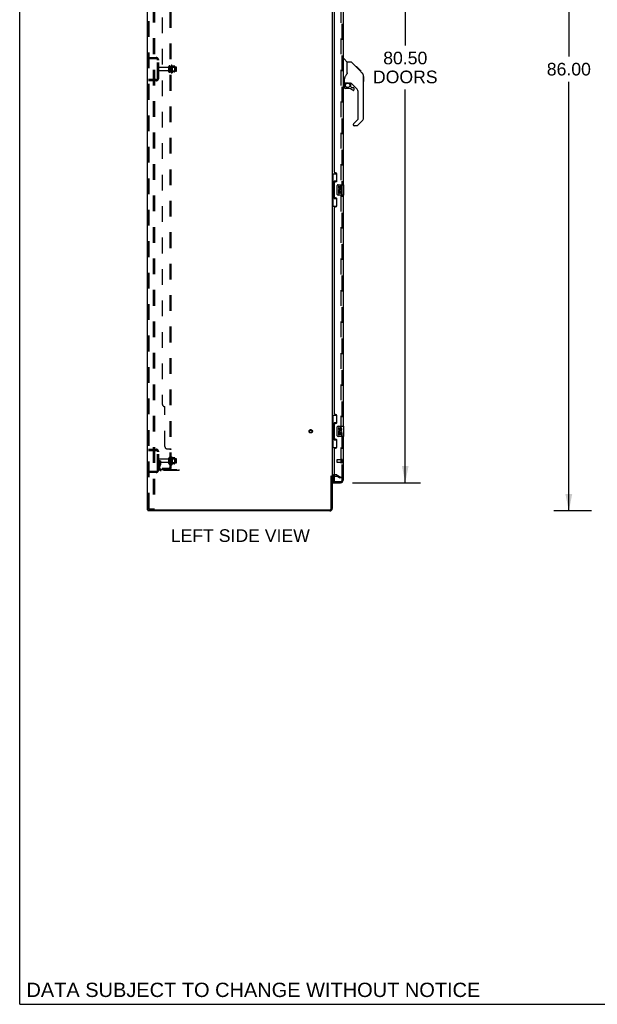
# Model space of a CAD drawing. Header units: inches. Extents: x 0 to 278, y 0 to 180.
# Tile 1 of 67: x 0 to 56, y 0 to 96. Entities that reach past the tile are written whole.
import ezdxf

# ---------------------------------------------------------------- set-up
doc = ezdxf.new("R2010")
doc.units = ezdxf.units.IN
doc.header["$LTSCALE"] = 15.310625
doc.header["$MEASUREMENT"] = 0
doc.linetypes.add('HIDDEN', pattern=[0.2, 0.1, -0.1])
doc.layers.get('0').update_dxf_attribs({"linetype": 'CONTINUOUS'})
for name, color, linetype in [('DEFAULT_2', 8, 'HIDDEN'), ('DIMENSIONS', 7, 'CONTINUOUS'), ('LEFTHAND_DOOR_ASSEMBLY', 7, 'CONTINUOUS'), ('RIGHTHAND_DOOR_ASSEMBLY', 7, 'CONTINUOUS'), ('SUBPANEL', 7, 'CONTINUOUS')]:
    doc.layers.add(name, color=color, linetype=linetype)
doc.styles.get("Standard").update_dxf_attribs({"font": 'arial.ttf'})
doc.dimstyles.new('DIMSTYLE_1', dxfattribs={"dimtxt": 1.228125, "dimasz": 1.6375, "dimexe": 0.09, "dimexo": 0.07, "dimgap": 0.0375, "dimtad": 0, "dimtih": 1, "dimtoh": 1, "dimzin": 4, "dimdsep": 46, "dimtxsty": 'Standard', "dimblk": '_FILLED', "dimblk1": '_FILLED', "dimblk2": '_FILLED', "dimcen": 0.09, "dimadec": 3, "dimazin": 1, "dimtfac": 1, "dimtdec": 3, "dimtofl": 0, "dimtmove": 0, "dimatfit": 3, "dimldrblk": '_FILLED', "dimfxl": 0, "dimtolj": 1, "dimtzin": 4, "dimarcsym": 0})

# ---------------------------------------------------------------- blocks, each defined once
blk = doc.blocks.new('_FILLED')
at = {"color": 0, "linetype": 'ByBlock'}
blk.add_solid([(0, 0), (-1, 0.2), (-1, -0.2)], dxfattribs=at)
blk = doc.blocks.new('*D9')
at = {"layer": 'DIMENSIONS', "color": 2, "linetype": 'Continuous'}
for p, q in [((32.386, 131.272), (39.002, 131.272)), ((37.528, 131.272), (37.528, 93.335)), ((37.528, 50.772), (37.528, 89.037)), ((32.386, 50.772), (39.002, 50.772))]:
    blk.add_line(p, q, dxfattribs=at)
at = {"layer": 'DIMENSIONS', "color": 2, "linetype": 'Continuous', "xscale": 1.6375, "yscale": 1.6375, "zscale": 1.6375}
for p, rotation in [((37.528, 131.272), 90), ((37.528, 50.772), 270)]:
    blk.add_blockref('_FILLED', p, dxfattribs=dict(at, rotation=rotation))
at = {"layer": 'DIMENSIONS', "color": 2, "linetype": 'Continuous', "insert": (37.528, 92.721), "char_height": 1.2281, "width": 6.28216, "attachment_point": 2, "line_spacing_factor": 0.9}
blk.add_mtext('80.50\\PDOORS', dxfattribs=at)
blk = doc.blocks.new('*D12')
at = {"layer": 'DIMENSIONS', "color": 2, "linetype": 'Continuous'}
for p, q in [((55.668, 134.022), (51.975, 134.022)), ((53.449, 134.022), (53.449, 92.25)), ((53.449, 48.022), (53.449, 89.794)), ((55.668, 48.022), (51.975, 48.022))]:
    blk.add_line(p, q, dxfattribs=at)
at = {"layer": 'DIMENSIONS', "color": 2, "linetype": 'Continuous', "xscale": 1.6375, "yscale": 1.6375, "zscale": 1.6375}
for p, rotation in [((53.449, 134.022), 90), ((53.449, 48.022), 270)]:
    blk.add_blockref('_FILLED', p, dxfattribs=dict(at, rotation=rotation))
at = {"layer": 'DIMENSIONS', "color": 2, "linetype": 'Continuous', "insert": (53.449, 91.636), "char_height": 1.2281, "width": 4.29159, "attachment_point": 2, "line_spacing_factor": 0.9}
blk.add_mtext('86.00', dxfattribs=at)

msp = doc.modelspace()

# ---------------------------------------------------------------- linework, layer by layer
at = {"color": 7, "linetype": 'Continuous'}
for p, q in [((0, 0), (0, 180.125)), ((30.324, 51.418), (30.428, 51.418)), ((12.48, 48.126), (12.48, 48.022)), ((12.485, 48.126), (12.518, 48.126)), ((0, 0), (278.375, 0))]:
    msp.add_line(p, q, dxfattribs=at)
at = {"color": 3, "linetype": 'Continuous'}
for p, q in [((12.428, 48.126), (12.428, 133.918)), ((30.428, 130.574), (30.428, 51.47)), ((30.324, 48.269), (30.324, 51.429)), ((30.428, 51.418), (30.428, 48.269)), ((30.632, 51.418), (30.571, 51.418)), ((12.428, 48.126), (12.485, 48.126)), ((30.182, 48.022), (12.48, 48.022)), ((12.518, 48.126), (30.182, 48.126))]:
    msp.add_line(p, q, dxfattribs=at)
for centre, radius, start, end in [((30.571, 51.276), 0.142, 90, 180), ((30.182, 48.269), 0.246, 270, 360), ((30.182, 48.269), 0.142, 270, 360)]:
    msp.add_arc(centre, radius, start, end, dxfattribs=at)
at = {"layer": 'DEFAULT_2', "color": 8, "linetype": 'HIDDEN'}
for p, q in [((12.532, 48.24), (12.532, 133.805)), ((12.606, 48.24), (12.606, 133.805)), ((13.004, 133.835), (13.004, 48.21)), ((13.108, 133.835), (13.108, 48.21)), ((31.241, 130.757), (31.241, 51.288)), ((12.532, 92.147), (13.286, 92.147)), ((12.532, 92.043), (13.286, 92.043)), ((13.205, 92.147), (13.205, 92.043)), ((13.428, 90.144), (13.428, 91.901)), ((13.532, 90.144), (13.532, 91.901)), ((14.46, 91.187), (13.562, 91.187)), ((14.522, 90.765), (14.522, 91.28)), ((14.632, 90.765), (14.632, 91.28)), ((15.227, 91.21), (14.632, 91.21)), ((14.757, 91.356), (14.757, 90.688)), ((14.777, 91.206), (14.757, 91.226)), ((14.777, 91.206), (14.777, 90.839)), ((14.777, 91.206), (15.073, 91.206)), ((14.827, 91.378), (14.827, 90.666)), ((15.083, 91.3), (14.855, 91.3)), ((15.073, 91.206), (15.093, 91.226)), ((15.073, 91.206), (15.073, 90.839)), ((15.093, 91.278), (15.093, 90.766)), ((15.257, 90.865), (15.257, 91.18)), ((14.46, 90.857), (13.562, 90.857)), ((15.227, 90.835), (14.632, 90.835)), ((14.777, 90.839), (14.757, 90.819)), ((14.777, 90.839), (15.073, 90.839)), ((15.083, 90.745), (14.855, 90.745)), ((15.073, 90.839), (15.093, 90.819)), ((13.286, 90.001), (12.532, 90.001)), ((13.286, 89.897), (12.532, 89.897)), ((13.205, 90.001), (13.205, 89.897)), ((12.532, 54.022), (13.286, 54.022)), ((12.532, 53.918), (13.286, 53.918)), ((13.205, 54.022), (13.205, 53.918)), ((13.428, 52.019), (13.428, 53.776)), ((13.532, 52.019), (13.532, 53.776)), ((13.636, 52.897), (13.532, 52.897)), ((14.46, 53.062), (13.562, 53.062)), ((14.46, 52.732), (13.562, 52.732)), ((13.622, 52.557), (13.622, 52.897)), ((13.622, 52.722), (13.726, 52.722)), ((13.636, 52.897), (13.726, 52.897)), ((13.636, 52.196), (13.636, 52.897)), ((13.726, 52.557), (13.726, 52.897)), ((14.522, 52.64), (14.522, 53.155)), ((14.632, 52.64), (14.632, 53.155)), ((15.227, 53.085), (14.632, 53.085)), ((14.757, 53.231), (14.757, 52.563)), ((14.777, 53.081), (14.757, 53.101)), ((14.777, 52.714), (14.757, 52.694)), ((14.777, 53.081), (15.073, 53.081)), ((14.777, 53.081), (14.777, 52.714)), ((14.777, 52.714), (15.073, 52.714)), ((14.827, 53.253), (14.827, 52.541)), ((15.083, 53.175), (14.855, 53.175)), ((15.073, 53.081), (15.093, 53.101)), ((15.073, 53.081), (15.073, 52.714)), ((15.073, 52.714), (15.093, 52.694)), ((15.093, 53.153), (15.093, 52.641)), ((15.257, 52.74), (15.257, 53.055)), ((13.286, 51.876), (12.532, 51.876)), ((13.286, 51.772), (12.532, 51.772)), ((13.205, 51.876), (13.205, 51.772)), ((13.621, 52.551), (13.572, 52.483)), ((13.705, 52.49), (13.656, 52.422)), ((13.779, 52.053), (15.532, 52.053)), ((15.532, 51.949), (13.779, 51.949)), ((15.227, 52.71), (14.632, 52.71)), ((15.083, 52.62), (14.855, 52.62)), ((15.029, 51.949), (15.029, 52.053)), ((15.285, 51.949), (15.285, 52.053)), ((15.532, 51.949), (15.532, 52.053)), ((30.833, 51.522), (30.571, 51.522)), ((30.632, 51.418), (30.833, 51.418)), ((31.189, 51.218), (30.849, 51.414)), ((30.901, 51.504), (31.241, 51.308)), ((31.241, 51.308), (31.189, 51.218)), ((31.216, 51.27), (31.218, 51.269)), ((12.627, 48.21), (12.554, 48.21)), ((12.627, 48.21), (13.108, 48.21))]:
    msp.add_line(p, q, dxfattribs=at)
for points in [[(31.224, 51.268), (31.223, 51.268), (31.221, 51.268), (31.22, 51.268), (31.218, 51.269)], [(31.241, 51.288), (31.241, 51.285), (31.24, 51.283), (31.24, 51.281), (31.239, 51.279), (31.238, 51.277), (31.237, 51.275), (31.236, 51.273), (31.234, 51.272), (31.233, 51.271), (31.231, 51.27), (31.229, 51.269), (31.227, 51.268), (31.225, 51.268), (31.224, 51.268)], [(12.532, 48.24), (12.533, 48.232), (12.535, 48.225), (12.539, 48.218), (12.543, 48.214), (12.548, 48.211), (12.554, 48.21)], [(12.606, 48.24), (12.607, 48.232), (12.609, 48.225), (12.612, 48.218), (12.617, 48.214), (12.621, 48.211), (12.627, 48.21)]]:
    msp.add_lwpolyline(points, dxfattribs=at)
for radius in [0.164, 0.124]:
    msp.add_circle((28.324, 55.772), radius, dxfattribs=at)
for centre, radius, start, end in [((13.286, 91.901), 0.246, 0, 90), ((13.286, 91.901), 0.142, 0, 90), ((13.562, 91.157), 0.03, 90, 180), ((14.46, 91.25), 0.0625, 270, 360), ((14.577, 91.28), 0.055, 360, 180), ((14.796, 91.356), 0.0384, 34.44966, 180), ((14.227, 91.022), 0.698, 23.96793, 30.66313), ((14.874, 91.31), 0.01, 203.96793, 270), ((15.083, 91.29), 0.01, 5.19383, 90), ((14.952, 91.278), 0.141, 0, 5.20805), ((15.227, 91.18), 0.03, 359.99999, 90), ((13.286, 90.144), 0.246, 270, 360), ((13.286, 90.144), 0.142, 270, 360), ((13.562, 90.887), 0.03, 180, 270), ((14.46, 90.795), 0.0625, 0, 90), ((14.577, 90.765), 0.055, 180, 0), ((14.796, 90.688), 0.0384, 180, 325.55034), ((14.227, 91.022), 0.698, 329.33687, 336.03207), ((14.874, 90.735), 0.01, 90, 156.03207), ((15.083, 90.755), 0.01, 270, 354.80617), ((14.952, 90.766), 0.141, 354.79195, 360), ((15.227, 90.865), 0.03, 270, 0.00001), ((13.286, 53.776), 0.246, 0, 90), ((13.286, 53.776), 0.142, 0, 90), ((13.562, 53.032), 0.03, 90, 180), ((13.562, 52.762), 0.03, 180, 270), ((14.46, 53.125), 0.0625, 270, 360), ((14.46, 52.67), 0.0625, 0, 90), ((14.577, 53.155), 0.055, 360, 180), ((14.796, 53.231), 0.0384, 34.44966, 180), ((14.227, 52.897), 0.698, 23.96793, 30.66313), ((14.874, 53.185), 0.01, 203.96793, 270), ((15.083, 53.165), 0.01, 5.19383, 90), ((14.952, 53.153), 0.141, 0, 5.20805), ((15.227, 53.055), 0.03, 359.99999, 90), ((15.227, 52.74), 0.03, 270, 0.00001), ((13.286, 52.019), 0.246, 270, 360), ((13.286, 52.019), 0.142, 270, 360), ((13.74, 52.361), 0.208, 144.24611, 180), ((13.779, 52.196), 0.246, 180, 270), ((13.612, 52.557), 0.01, 324.24611, 360), ((13.74, 52.361), 0.104, 144.24611, 180), ((13.779, 52.196), 0.142, 180, 270), ((13.612, 52.557), 0.114, 324.24611, 360), ((14.577, 52.64), 0.055, 180, 0), ((14.796, 52.563), 0.0384, 180, 325.55034), ((14.227, 52.897), 0.698, 329.33687, 336.03207), ((14.874, 52.61), 0.01, 90, 156.03207), ((15.083, 52.63), 0.01, 270, 354.80617), ((14.952, 52.641), 0.141, 354.79195, 360), ((30.571, 51.276), 0.246, 90, 180), ((30.833, 51.385), 0.137, 60, 90), ((30.833, 51.385), 0.033, 60, 90)]:
    msp.add_arc(centre, radius, start, end, dxfattribs=at)
at = {"layer": 'LEFTHAND_DOOR_ASSEMBLY', "color": 8, "linetype": 'HIDDEN'}
for p, q in [((31.382, 51.019), (31.382, 131.026)), ((30.882, 52.99), (30.882, 52.762)), ((31.339, 53), (30.892, 53)), ((31.339, 52.752), (30.892, 52.752)), ((31.339, 53.018), (31.339, 52.734)), ((30.652, 50.876), (31.24, 50.876))]:
    msp.add_line(p, q, dxfattribs=at)
at = {"layer": 'LEFTHAND_DOOR_ASSEMBLY', "color": 3, "linetype": 'Continuous'}
for p, q in [((31.486, 102.272), (31.486, 79.772)), ((30.632, 80.98), (30.632, 101.065)), ((30.752, 80.92), (30.692, 80.92)), ((30.882, 80.17), (30.882, 80.79)), ((30.632, 78.565), (30.632, 79.98)), ((30.692, 80.04), (30.752, 80.04)), ((31.486, 78.772), (31.486, 56.272)), ((30.752, 78.505), (30.692, 78.505)), ((30.882, 77.755), (30.882, 78.375)), ((30.632, 57.48), (30.632, 77.565)), ((30.692, 77.625), (30.752, 77.625)), ((30.752, 57.42), (30.692, 57.42)), ((30.882, 56.67), (30.882, 57.29)), ((30.632, 55.065), (30.632, 56.48)), ((30.692, 56.54), (30.752, 56.54)), ((30.752, 55.005), (30.692, 55.005)), ((30.882, 54.255), (30.882, 54.875)), ((31.486, 55.272), (31.486, 51.019)), ((30.632, 50.896), (30.632, 54.065)), ((30.692, 54.125), (30.752, 54.125)), ((30.507, 50.772), (31.24, 50.772))]:
    msp.add_line(p, q, dxfattribs=at)
at = {"layer": 'LEFTHAND_DOOR_ASSEMBLY', "color": 7, "linetype": 'Continuous'}
for p, q in [((31.486, 92.026), (31.549, 92.026)), ((31.874, 91.717), (31.577, 92.014)), ((32.241, 91.711), (31.88, 91.711)), ((31.88, 90.607), (31.88, 91.711)), ((33.062, 90.923), (32.297, 91.688)), ((32.818, 91.233), (32.751, 91.233)), ((32.826, 91.226), (32.759, 91.226)), ((32.835, 91.216), (32.768, 91.216)), ((32.842, 91.21), (32.775, 91.21)), ((32.85, 91.202), (32.783, 91.202)), ((32.869, 91.182), (32.803, 91.182)), ((32.818, 91.233), (33.145, 90.907)), ((32.892, 91.16), (32.825, 91.16)), ((32.915, 91.136), (32.848, 91.136)), ((32.939, 91.113), (32.872, 91.113)), ((32.963, 91.089), (32.896, 91.089)), ((32.986, 91.065), (32.92, 91.065)), ((32.979, 91.006), (32.935, 91.049)), ((31.605, 89.683), (31.605, 90.09)), ((31.88, 90.669), (31.859, 90.611)), ((33.009, 91.043), (32.942, 91.043)), ((33.029, 91.023), (32.962, 91.023)), ((33.046, 91.006), (32.979, 91.006)), ((33.035, 90.95), (32.979, 91.006)), ((33.059, 90.992), (32.992, 90.992)), ((33.063, 90.988), (32.997, 90.988)), ((33.066, 90.986), (32.999, 90.986)), ((33.065, 90.986), (32.999, 90.986)), ((33.067, 90.985), (33, 90.985)), ((33.069, 90.983), (33.002, 90.983)), ((33.074, 90.978), (33.007, 90.978)), ((33.08, 90.972), (33.013, 90.972)), ((33.093, 90.959), (33.026, 90.959)), ((33.061, 90.923), (33.035, 90.95)), ((33.108, 90.943), (33.041, 90.943)), ((33.116, 90.936), (33.049, 90.936)), ((33.123, 90.929), (33.056, 90.929)), ((33.062, 90.923), (33.34, 90.644)), ((33.135, 90.917), (33.068, 90.917)), ((33.14, 90.912), (33.073, 90.912)), ((33.143, 90.908), (33.077, 90.908)), ((33.145, 90.907), (33.078, 90.907)), ((33.145, 90.907), (33.078, 90.907)), ((33.145, 90.906), (33.079, 90.906)), ((33.234, 90.818), (33.145, 90.906)), ((33.163, 90.822), (33.23, 90.822)), ((33.231, 90.82), (33.164, 90.82)), ((33.234, 90.818), (33.167, 90.818)), ((33.455, 90.367), (33.454, 90.397)), ((33.455, 86.264), (33.455, 90.367)), ((33.475, 90.316), (33.455, 90.335)), ((33.475, 90.316), (33.475, 89.839)), ((31.565, 89.644), (31.486, 89.644)), ((31.605, 89.466), (31.605, 89.229)), ((31.624, 89.685), (31.919, 89.685)), ((31.662, 89.606), (31.742, 89.685)), ((31.676, 89.592), (31.67, 89.598)), ((31.919, 89.15), (31.683, 89.15)), ((32.192, 89.644), (32.105, 89.644)), ((32.234, 89.313), (32.234, 89.639)), ((32.238, 89.304), (32.31, 89.232)), ((32.77, 89.148), (32.269, 89.649)), ((32.318, 89.229), (32.471, 89.229)), ((32.549, 89.031), (32.549, 89.15)), ((33.475, 89.839), (33.455, 89.82)), ((32.943, 86.178), (32.943, 88.73)), ((32.471, 85.654), (32.471, 85.589)), ((32.484, 85.687), (32.92, 86.123)), ((32.832, 85.51), (32.549, 85.51)), ((33.34, 85.986), (32.887, 85.533)), ((30.428, 80.847), (30.869, 80.847)), ((30.467, 80.847), (30.467, 79.822)), ((30.832, 80.847), (30.832, 80.067)), ((30.446, 79.822), (30.568, 79.822)), ((30.446, 79.822), (30.446, 78.722)), ((30.568, 79.852), (30.568, 79.873)), ((30.568, 78.722), (30.568, 79.822)), ((30.832, 80.112), (30.605, 80.112)), ((30.605, 80.112), (30.605, 78.432)), ((30.891, 78.872), (30.891, 79.672)), ((30.991, 79.772), (31.531, 79.772)), ((31.092, 79.618), (31.029, 79.618)), ((31.029, 79.618), (31.029, 79.482)), ((31.092, 79.482), (31.092, 79.618)), ((31.157, 79.544), (31.157, 79.475)), ((31.546, 78.787), (31.546, 79.757)), ((30.446, 78.722), (30.568, 78.722)), ((30.467, 78.722), (30.467, 77.697)), ((30.568, 78.671), (30.568, 78.692)), ((31.531, 78.772), (30.991, 78.772)), ((31.047, 79.157), (31.029, 79.157)), ((31.029, 79.157), (31.029, 78.926)), ((31.029, 78.926), (31.092, 78.926)), ((31.082, 79.157), (31.109, 79.176)), ((31.082, 79.157), (31.343, 79.157)), ((31.092, 79.094), (31.157, 79.094)), ((31.092, 78.926), (31.092, 79.094)), ((31.157, 79.094), (31.157, 78.958)), ((31.157, 78.958), (31.218, 78.958)), ((31.218, 79.482), (31.218, 79.524)), ((31.218, 79.094), (31.281, 79.094)), ((31.218, 78.958), (31.218, 79.094)), ((31.273, 79.193), (31.33, 79.168)), ((31.281, 79.524), (31.281, 79.387)), ((31.281, 79.387), (31.343, 79.387)), ((31.281, 79.094), (31.281, 78.926)), ((31.281, 78.926), (31.343, 78.926)), ((31.343, 79.387), (31.343, 79.524)), ((31.343, 78.926), (31.343, 79.157)), ((30.428, 77.697), (30.869, 77.697)), ((30.605, 78.432), (30.832, 78.432)), ((30.832, 78.477), (30.832, 77.697)), ((30.428, 57.347), (30.869, 57.347)), ((30.467, 57.347), (30.467, 56.322)), ((30.832, 56.612), (30.605, 56.612)), ((30.605, 56.612), (30.605, 54.932)), ((30.832, 57.347), (30.832, 56.567)), ((30.446, 56.322), (30.568, 56.322)), ((30.446, 56.322), (30.446, 55.222)), ((30.568, 56.352), (30.568, 56.373)), ((30.568, 55.222), (30.568, 56.322)), ((30.891, 55.372), (30.891, 56.172)), ((30.991, 56.272), (31.531, 56.272)), ((31.092, 56.118), (31.029, 56.118)), ((31.029, 56.118), (31.029, 55.982)), ((31.047, 55.657), (31.029, 55.657)), ((31.029, 55.657), (31.029, 55.426)), ((31.082, 55.657), (31.109, 55.676)), ((31.082, 55.657), (31.343, 55.657)), ((31.092, 55.982), (31.092, 56.118)), ((31.092, 55.594), (31.157, 55.594)), ((31.092, 55.426), (31.092, 55.594)), ((31.157, 56.044), (31.157, 55.975)), ((31.157, 55.594), (31.157, 55.458)), ((31.218, 55.982), (31.218, 56.024)), ((31.218, 55.594), (31.281, 55.594)), ((31.218, 55.458), (31.218, 55.594)), ((31.273, 55.693), (31.33, 55.668)), ((31.281, 56.024), (31.281, 55.887)), ((31.281, 55.887), (31.343, 55.887)), ((31.281, 55.594), (31.281, 55.426)), ((31.343, 55.887), (31.343, 56.024)), ((31.343, 55.426), (31.343, 55.657)), ((31.546, 55.287), (31.546, 56.257)), ((30.446, 55.222), (30.568, 55.222)), ((30.467, 55.222), (30.467, 54.197)), ((30.568, 55.171), (30.568, 55.192)), ((30.605, 54.932), (30.832, 54.932)), ((30.832, 54.977), (30.832, 54.197)), ((31.531, 55.272), (30.991, 55.272)), ((31.029, 55.426), (31.092, 55.426)), ((31.157, 55.458), (31.218, 55.458)), ((31.281, 55.426), (31.343, 55.426)), ((30.428, 54.197), (30.869, 54.197)), ((30.507, 51.403), (30.507, 50.896)), ((30.507, 50.876), (30.652, 50.876)), ((30.507, 50.876), (30.507, 50.772))]:
    msp.add_line(p, q, dxfattribs=at)
for points in [[(32.297, 91.688), (32.289, 91.695), (32.281, 91.7), (32.271, 91.705), (32.262, 91.708), (32.252, 91.71), (32.241, 91.711)], [(31.658, 90.261), (31.647, 90.244), (31.632, 90.215), (31.619, 90.183), (31.61, 90.149), (31.606, 90.115), (31.605, 90.09)], [(31.859, 90.611), (31.829, 90.542), (31.792, 90.472), (31.75, 90.4), (31.703, 90.327), (31.658, 90.261)], [(33.455, 90.367), (33.454, 90.397), (33.448, 90.438), (33.439, 90.478), (33.425, 90.517), (33.407, 90.554), (33.386, 90.59), (33.36, 90.622), (33.34, 90.644)], [(31.676, 89.592), (31.667, 89.582), (31.658, 89.571), (31.651, 89.559), (31.644, 89.547), (31.638, 89.534), (31.633, 89.521), (31.629, 89.508), (31.627, 89.494), (31.625, 89.48), (31.625, 89.466)], [(31.665, 89.603), (31.664, 89.604), (31.663, 89.605), (31.662, 89.606), (31.662, 89.606)], [(31.67, 89.598), (31.668, 89.6), (31.665, 89.603)], [(31.919, 89.685), (31.927, 89.685), (31.947, 89.684), (31.967, 89.682), (31.988, 89.678), (32.007, 89.673), (32.025, 89.668), (32.041, 89.663), (32.055, 89.658), (32.067, 89.654), (32.078, 89.65), (32.087, 89.647), (32.095, 89.645), (32.103, 89.644), (32.104, 89.644)], [(30.605, 80.088), (30.606, 80.085), (30.606, 80.081), (30.607, 80.077), (30.608, 80.073), (30.61, 80.068), (30.612, 80.063), (30.614, 80.058), (30.617, 80.052), (30.621, 80.045), (30.625, 80.038), (30.629, 80.031), (30.634, 80.023), (30.639, 80.015), (30.641, 80.011)], [(30.891, 79.672), (30.892, 79.678), (30.892, 79.685), (30.893, 79.691), (30.895, 79.697), (30.896, 79.703), (30.898, 79.708)], [(30.898, 78.836), (30.896, 78.842), (30.895, 78.847), (30.893, 78.853), (30.892, 78.86), (30.892, 78.866), (30.891, 78.872)], [(30.641, 78.533), (30.639, 78.53), (30.634, 78.521), (30.629, 78.513), (30.625, 78.506), (30.621, 78.499), (30.617, 78.493), (30.614, 78.487), (30.612, 78.481), (30.61, 78.476), (30.608, 78.471), (30.607, 78.467), (30.606, 78.463), (30.606, 78.459), (30.605, 78.456)], [(30.605, 56.588), (30.606, 56.585), (30.606, 56.581), (30.607, 56.577), (30.608, 56.573), (30.61, 56.568), (30.612, 56.563), (30.614, 56.558), (30.617, 56.552), (30.621, 56.545), (30.625, 56.538), (30.629, 56.531), (30.634, 56.523), (30.639, 56.515), (30.641, 56.511)], [(30.891, 56.172), (30.892, 56.178), (30.892, 56.185), (30.893, 56.191), (30.895, 56.197), (30.896, 56.203), (30.898, 56.208)], [(30.641, 55.033), (30.639, 55.03), (30.634, 55.021), (30.629, 55.013), (30.625, 55.006), (30.621, 54.999), (30.617, 54.993), (30.614, 54.987), (30.612, 54.981), (30.61, 54.976), (30.608, 54.971), (30.607, 54.967), (30.606, 54.963), (30.606, 54.959), (30.605, 54.956)], [(30.898, 55.336), (30.896, 55.342), (30.895, 55.347), (30.893, 55.353), (30.892, 55.36), (30.892, 55.366), (30.891, 55.372)]]:
    msp.add_lwpolyline(points, dxfattribs=at)
msp.add_circle((31.919, 89.445), 0.217, dxfattribs=at)
for centre, radius, start, end in [((31.549, 91.987), 0.0394, 45, 90), ((31.86, 91.703), 0.0197, 0, 45), ((33.022, 90.351), 0.433, 42.23856, 42.72732), ((31.565, 89.683), 0.0394, 270, 360), ((31.624, 89.705), 0.0197, 180, 270), ((31.801, 89.466), 0.197, 135, 180), ((31.683, 89.229), 0.0787, 180, 270), ((31.919, 88.363), 0.787, 50.4788, 90), ((32.192, 89.447), 0.197, 45, 90), ((32.246, 89.313), 0.0118, 180, 225), ((32.318, 89.241), 0.0118, 225, 270), ((32.471, 89.15), 0.0787, 0, 90), ((32.353, 88.73), 0.591, 0, 45), ((32.471, 89.031), 0.0787, 230.4788, 360), ((33.061, 86.264), 0.394, 315, 360), ((32.518, 85.654), 0.0472, 135, 180), ((32.549, 85.589), 0.0787, 180, 270), ((32.832, 85.589), 0.0787, 270, 315), ((32.864, 86.178), 0.0787, 315, 360), ((30.991, 79.672), 0.1, 90, 158.79459), ((31.249, 79.524), 0.0943, 68.69989, 167.43379), ((31.249, 79.524), 0.0314, 0, 180.04847), ((31.249, 79.524), 0.0943, 0, 68.67039), ((31.531, 79.757), 0.015, 0, 90), ((30.991, 78.872), 0.1, 201.20502, 270), ((31.123, 79.482), 0.0943, 180, 360), ((31.183, 79.23), 0.154, 161.41988, 206.19629), ((31.186, 79.23), 0.157, 336.59665, 161.87913), ((31.186, 79.23), 0.157, 205.73705, 207.8532), ((31.123, 79.482), 0.0314, 180, 261.22946), ((31.186, 79.23), 0.0943, 336.59665, 215.11217), ((31.123, 79.486), 0.0362, 263.42855, 341.76278), ((31.531, 78.787), 0.015, 270, 360), ((30.991, 56.172), 0.1, 90, 158.79459), ((31.123, 55.982), 0.0943, 180, 360), ((31.183, 55.73), 0.154, 161.41988, 206.19629), ((31.186, 55.73), 0.157, 336.59665, 161.87913), ((31.186, 55.73), 0.157, 205.73705, 207.8532), ((31.123, 55.982), 0.0314, 180, 261.22946), ((31.186, 55.73), 0.0943, 336.59665, 215.11217), ((31.123, 55.986), 0.0362, 263.42855, 341.76278), ((31.249, 56.024), 0.0943, 68.69989, 167.43379), ((31.249, 56.024), 0.0314, 0, 180.04847), ((31.249, 56.024), 0.0943, 0, 68.67039), ((31.531, 56.257), 0.015, 0, 90), ((30.991, 55.372), 0.1, 201.20502, 270), ((31.531, 55.287), 0.015, 270, 360), ((30.527, 50.896), 0.02, 180, 270), ((31.322, 51.162), 0.26, 267.41339, 270)]:
    msp.add_arc(centre, radius, start, end, dxfattribs=at)
at = {"layer": 'LEFTHAND_DOOR_ASSEMBLY', "color": 3, "linetype": 'Continuous'}
for centre, radius, start, end in [((30.692, 80.98), 0.06, 180, 270), ((30.752, 80.79), 0.13, 0, 90), ((30.692, 79.98), 0.06, 90, 180), ((30.752, 80.17), 0.13, 270, 360), ((30.692, 78.565), 0.06, 180, 270), ((30.752, 78.375), 0.13, 0, 90), ((30.752, 77.755), 0.13, 270, 360), ((30.692, 77.565), 0.06, 90, 180), ((30.692, 57.48), 0.06, 180, 270), ((30.752, 57.29), 0.13, 0, 90), ((30.752, 56.67), 0.13, 270, 360), ((30.692, 56.48), 0.06, 90, 180), ((30.692, 55.065), 0.06, 180, 270), ((30.752, 54.875), 0.13, 0, 90), ((30.692, 54.065), 0.06, 90, 180), ((30.752, 54.255), 0.13, 270, 360), ((30.652, 50.896), 0.02, 180, 270), ((31.24, 51.019), 0.246, 270, 360)]:
    msp.add_arc(centre, radius, start, end, dxfattribs=at)
at = {"layer": 'LEFTHAND_DOOR_ASSEMBLY', "color": 8, "linetype": 'HIDDEN'}
for centre, radius, start, end in [((30.892, 52.99), 0.01, 90, 180), ((30.892, 52.762), 0.01, 180, 270), ((31.361, 53.018), 0.0215, 0, 180), ((31.361, 52.734), 0.0215, 180, 360), ((31.24, 51.019), 0.142, 270, 360)]:
    msp.add_arc(centre, radius, start, end, dxfattribs=at)
at = {"layer": 'LEFTHAND_DOOR_ASSEMBLY', "color": 7, "linetype": 'Continuous'}
for centre, start_param, end_param in [((30.673, 79.863), 0.699287, 1.51401), ((30.673, 79.863), -4.655602, -3.84088), ((30.673, 78.682), 0.699287, 1.51401), ((30.673, 78.682), -4.655602, -3.84088), ((30.673, 56.363), 0.699287, 1.51401), ((30.673, 56.363), -4.655602, -3.84088), ((30.673, 55.182), 0.699287, 1.51401), ((30.673, 55.182), -4.655602, -3.84088)]:
    msp.add_ellipse(centre, major_axis=(0, 0.18), ratio=0.579493, start_param=start_param, end_param=end_param, dxfattribs=at)
at = {"layer": 'RIGHTHAND_DOOR_ASSEMBLY', "color": 8, "linetype": 'HIDDEN'}
for p, q in [((31.382, 51.019), (31.382, 131.026)), ((30.652, 50.876), (31.24, 50.876))]:
    msp.add_line(p, q, dxfattribs=at)
at = {"layer": 'RIGHTHAND_DOOR_ASSEMBLY', "color": 7, "linetype": 'Continuous'}
for centre, radius, start, end in [((33.022, 90.351), 0.433, 42.23856, 42.72732), ((31.801, 89.466), 0.197, 135, 180), ((31.683, 89.229), 0.0787, 180, 270), ((32.471, 89.15), 0.0787, 0, 90), ((32.471, 89.031), 0.0787, 230.4788, 360), ((33.061, 86.264), 0.394, 315, 360)]:
    msp.add_arc(centre, radius, start, end, dxfattribs=at)
at = {"layer": 'RIGHTHAND_DOOR_ASSEMBLY', "color": 8, "linetype": 'HIDDEN'}
msp.add_arc((31.24, 51.019), 0.142, 270, 360, dxfattribs=at)
at = {"layer": 'SUBPANEL', "color": 8, "linetype": 'HIDDEN'}
for p, q in [((14.632, 52.178), (14.632, 129.866)), ((14.757, 52.178), (14.757, 129.866)), ((13.882, 123.616), (13.882, 58.428)), ((14.632, 91.272), (14.757, 91.272)), ((14.632, 90.772), (14.757, 90.772)), ((14.132, 54.303), (14.132, 58.178)), ((14.382, 54.053), (14.703, 54.053)), ((14.632, 54.018), (14.757, 54.018)), ((14.632, 53.656), (14.757, 53.656)), ((14.632, 53.375), (14.757, 53.375)), ((14.632, 53.147), (14.757, 53.147)), ((13.882, 52.178), (14.52, 52.178)), ((13.882, 52.178), (13.882, 52.053)), ((14.52, 52.053), (13.882, 52.053)), ((14.132, 52.178), (14.132, 52.053)), ((14.703, 52.14), (14.607, 52.219)), ((14.632, 52.647), (14.757, 52.647)), ((14.632, 52.178), (14.757, 52.178))]:
    msp.add_line(p, q, dxfattribs=at)
for points in [[(14.607, 54.053), (14.606, 54.051), (14.606, 54.049), (14.606, 54.048), (14.607, 54.046), (14.607, 54.044), (14.608, 54.043), (14.61, 54.041), (14.611, 54.039), (14.613, 54.038), (14.614, 54.036), (14.616, 54.035), (14.618, 54.033), (14.622, 54.031)], [(14.607, 54.053), (14.606, 54.051), (14.606, 54.049), (14.606, 54.048), (14.607, 54.046), (14.607, 54.044)], [(14.61, 54.041), (14.611, 54.039), (14.613, 54.038), (14.614, 54.036), (14.616, 54.035)], [(14.622, 54.031), (14.624, 54.029), (14.626, 54.028), (14.628, 54.026), (14.63, 54.024), (14.631, 54.023), (14.632, 54.021), (14.632, 54.02), (14.632, 54.018)], [(14.624, 54.029), (14.626, 54.028), (14.628, 54.026), (14.63, 54.024), (14.631, 54.023), (14.632, 54.021), (14.632, 54.02), (14.632, 54.018)], [(14.703, 54.053), (14.706, 54.052), (14.708, 54.05), (14.712, 54.048), (14.715, 54.046), (14.719, 54.045), (14.723, 54.043), (14.731, 54.04)], [(14.706, 54.052), (14.708, 54.05), (14.712, 54.048)], [(14.731, 54.04), (14.735, 54.038), (14.738, 54.036)], [(14.738, 54.036), (14.742, 54.035), (14.745, 54.033), (14.748, 54.031), (14.751, 54.029), (14.753, 54.027), (14.755, 54.025), (14.756, 54.023), (14.757, 54.021), (14.757, 54.02), (14.757, 54.018)], [(14.745, 54.033), (14.748, 54.031), (14.751, 54.029), (14.753, 54.027), (14.755, 54.025), (14.756, 54.023), (14.757, 54.021), (14.757, 54.02), (14.757, 54.018)], [(14.607, 52.219), (14.606, 52.218), (14.606, 52.218), (14.606, 52.217), (14.607, 52.216), (14.607, 52.214), (14.608, 52.213), (14.61, 52.211), (14.611, 52.21), (14.613, 52.208), (14.614, 52.206), (14.618, 52.202)], [(14.618, 52.202), (14.62, 52.199), (14.622, 52.197), (14.624, 52.195), (14.626, 52.192), (14.628, 52.189), (14.63, 52.187), (14.631, 52.185), (14.632, 52.182), (14.632, 52.18), (14.632, 52.178)], [(14.692, 52.178), (14.692, 52.178), (14.692, 52.178), (14.692, 52.178), (14.692, 52.178), (14.691, 52.178), (14.691, 52.178), (14.69, 52.179), (14.689, 52.179), (14.689, 52.179), (14.688, 52.179), (14.687, 52.179), (14.686, 52.179), (14.686, 52.179), (14.685, 52.179), (14.684, 52.18), (14.683, 52.18), (14.683, 52.18), (14.682, 52.18), (14.681, 52.18), (14.68, 52.18), (14.679, 52.181), (14.679, 52.181), (14.678, 52.181), (14.677, 52.181), (14.676, 52.181), (14.675, 52.182), (14.674, 52.182), (14.674, 52.182), (14.673, 52.182), (14.672, 52.183), (14.671, 52.183), (14.67, 52.183), (14.669, 52.183), (14.668, 52.184), (14.668, 52.184), (14.667, 52.184), (14.666, 52.185), (14.665, 52.185), (14.664, 52.185), (14.663, 52.185), (14.662, 52.186), (14.661, 52.186), (14.66, 52.186), (14.659, 52.187), (14.658, 52.187), (14.657, 52.188), (14.656, 52.188), (14.655, 52.188), (14.654, 52.189), (14.653, 52.189), (14.652, 52.19), (14.651, 52.19), (14.65, 52.19), (14.649, 52.191), (14.648, 52.191), (14.647, 52.192), (14.646, 52.192), (14.645, 52.193), (14.644, 52.193), (14.643, 52.193), (14.642, 52.194), (14.641, 52.194), (14.641, 52.195), (14.64, 52.195), (14.639, 52.195), (14.638, 52.196), (14.637, 52.196), (14.636, 52.197), (14.636, 52.197), (14.635, 52.198), (14.634, 52.198), (14.633, 52.198), (14.633, 52.199), (14.632, 52.199), (14.631, 52.199), (14.631, 52.2), (14.63, 52.2), (14.63, 52.201), (14.629, 52.201), (14.629, 52.201), (14.628, 52.201), (14.628, 52.201)], [(14.628, 52.201), (14.628, 52.201), (14.628, 52.201), (14.628, 52.201), (14.629, 52.201), (14.629, 52.201), (14.629, 52.201), (14.63, 52.2), (14.63, 52.2), (14.631, 52.2), (14.631, 52.199), (14.632, 52.199), (14.632, 52.198)], [(14.689, 52.178), (14.69, 52.178), (14.69, 52.178), (14.691, 52.178), (14.691, 52.178), (14.692, 52.178), (14.692, 52.178), (14.692, 52.178), (14.692, 52.178)], [(14.703, 52.14), (14.706, 52.142), (14.708, 52.145), (14.712, 52.147), (14.715, 52.149), (14.719, 52.151), (14.723, 52.153), (14.727, 52.155)], [(14.727, 52.155), (14.735, 52.158), (14.738, 52.16), (14.742, 52.161), (14.745, 52.163), (14.748, 52.165), (14.751, 52.167), (14.753, 52.169), (14.755, 52.171), (14.756, 52.173), (14.757, 52.175), (14.757, 52.177), (14.757, 52.178)]]:
    msp.add_lwpolyline(points, dxfattribs=at)
for centre, radius, start, end in [((14.132, 58.428), 0.25, 180, 270), ((14.382, 54.303), 0.25, 180, 270), ((14.52, 52.29), 0.237, 270, 360), ((14.52, 52.29), 0.112, 270, 360)]:
    msp.add_arc(centre, radius, start, end, dxfattribs=at)

# ---------------------------------------------------------------- texts
at = {"layer": 'DIMENSIONS', "color": 2, "linetype": 'Continuous', "attachment_point": 2, "line_spacing_factor": 0.9}
for s, insert, char_height, width in [('LEFT SIDE VIEW', (21.473, 46.235), 1.22812, 13.50481), ('DATA SUBJECT TO CHANGE WITHOUT NOTICE', (22.745, 2.103), 1.39187, 44.09501)]:
    msp.add_mtext(s, dxfattribs=dict(at, insert=insert, char_height=char_height, width=width))

# ---------------------------------------------------------------- dimensions: what is measured, and where the dimension line sits
at = {"layer": 'DIMENSIONS', "color": 2, "linetype": 'Continuous'}
dim = msp.add_linear_dim(base=(53.449, 48.022), p1=(55.738, 134.022), p2=(55.738, 48.022), angle=270, dimstyle='DIMSTYLE_1', dxfattribs=at)
dim.commit()
dim.dimension.update_dxf_attribs({"geometry": '*D12', "text_midpoint": (53.442, 91.015), "dimtype": 160})
dim = msp.add_linear_dim(base=(37.528, 50.772), p1=(32.316, 131.272), p2=(32.316, 50.772), angle=270, text='<>\\PDOORS', dimstyle='DIMSTYLE_1', dxfattribs=at)
dim.commit()
dim.dimension.update_dxf_attribs({"geometry": '*D9', "text_midpoint": (37.528, 91.186), "dimtype": 160})

doc.saveas('drawing.dxf')
